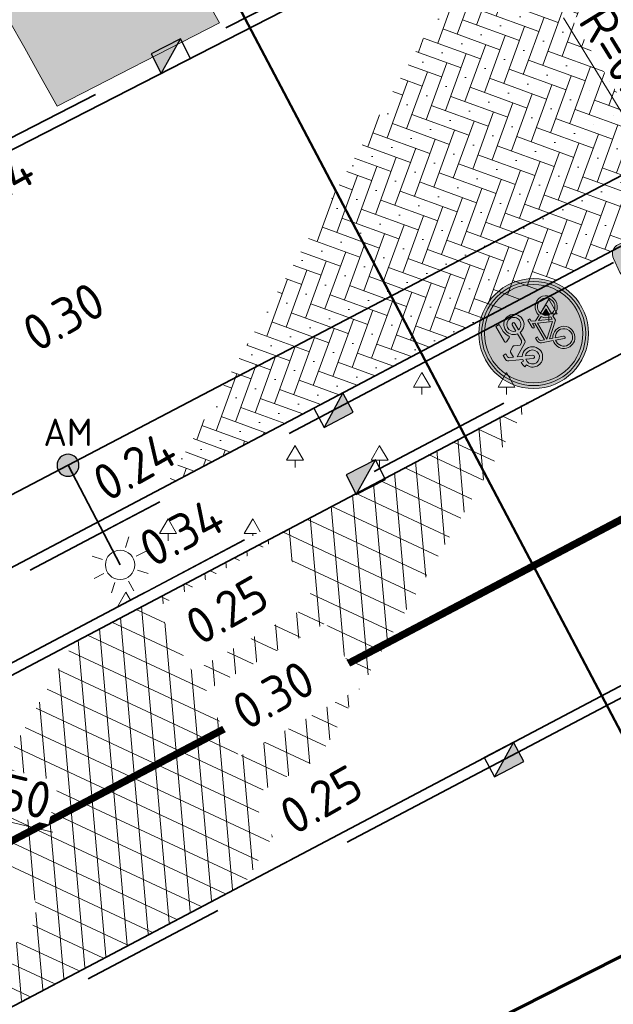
# Model space of a CAD drawing. Header units: metres. Extents: x 109063 to 109671, y 521086 to 521391.
# Tile 9 of 85: x 109162 to 109170, y 521212 to 521226. Entities that reach past the tile are written whole.
import ezdxf
from ezdxf.enums import TextEntityAlignment as Align
from ezdxf.lldxf.tags import DXFTag

# ---------------------------------------------------------------- set-up
doc = ezdxf.new("R2010")
doc.units = ezdxf.units.M
doc.header["$PDMODE"] = 2
doc.linetypes.add('VH-TROTTOIRBAND-SO', pattern=[15, 5, -2, 2, -2, 2, -2])
doc.linetypes.add('VW-30270_STREEP', pattern=[3, 0.3, -2.7])
for name, color, linetype, lineweight in [('N-WE-GR-BEPLANTING_NATUUR_BOS-A-200', 92, 'Continuous', 18), ('N-WE-GR-BOMENGRANULAAT-A-200', 192, 'Continuous', 18), ('N-WE-KG-WERKGRENS_FASE 3A-G', 10, 'XX-WERKGRENS_CIRCEL', 70), ('N-WE-KL-ET_LS_OV_LICHTMAST-S', 190, 'Continuous', 25), ('N-WE-OV-HULPSTUK_MOF-S-200', 190, 'Continuous', 25), ('N-WE-OV-KABEL_GROEP3-G', 130, 'OV-KABEL-SO', 35), ('N-WE-RI-HWA_KOLK_TROTTOIRKOLK-S-200', 150, 'Continuous', 25), ('N-WE-VH-KANTOPSLUITING_TROTTOIRBAND_130X150-G', 210, 'VH-TROTTOIRBAND-SO', 35), ('N-WE-VH-KANTVERHARDING_WEG-G', 4, 'Continuous', 35), ('N-WE-VW-MARKERING_LANGS_STREEP_30270-G', 7, 'VW-30270_STREEP', 13), ('N-WE-VW-VERKEERSTEKEN-S-200', 7, 'Continuous', 25), ('N-WE-VW-VERKEERSTEKEN_BORD_ONDERBORD-S-200', 7, 'Continuous', 25), ('X-XX-AL-M', 7, 'Continuous', 18), ('X-XX-AL-T25', 7, 'Continuous', 25), ('X-XX-AL-VERWIJZING-S', 7, 'Continuous', 25)]:
    doc.layers.add(name, color=color, linetype=linetype, lineweight=lineweight)
for name, color, linetype, lineweight, true_color in [('N-WE-OV-KABEL_AANSLUITKABEL-G', 3, 'OV-KABEL-SO', 35, 0x00ff00), ('N-WE-VH-VERHARDING_ASFALT_ROOD-A-200', 7, 'Continuous', 18, 0xa50000), ('N-WE-VH-VERHARDING_STRAATBAKSTEEN-A', 7, 'Continuous', 18, 0xa50029)]:
    doc.layers.add(name, color=color, linetype=linetype, lineweight=lineweight, true_color=true_color)
doc.layers.get('0').freeze()
doc.styles.add('NLCS-ISO', font='NLCS-ISO.ttf')
doc.styles.add('NLCS-ISO-M200-T25', font='NLCS-ISO.ttf', dxfattribs={"height": 0.5})
doc.styles.get("Standard").update_dxf_attribs({"font": 'isocpeur.ttf'})
tags = doc.linetypes.add('OV-KABEL-SO', pattern='A,4,-1,[103,NLCS.SHX,S=0.75,R=0,X=0,Y=0],-1,4,-1.5,["0V",Standard,S=1,R=0,X=0,Y=-0.5],-3', length=14.5).pattern_tags.tags
tags[18] = DXFTag(74, 10)
doc.linetypes.add('XX-WERKGRENS_CIRCEL', pattern='A,10,-2.5,[69,NLCS.SHX,S=1,R=0,X=0,Y=0],-2.5', length=15)
doc.dimstyles.new('NLCS-M200-T25-PIJL_L2_H2', dxfattribs={"dimscale": 0.2, "dimtxt": 2.5, "dimasz": 2.5, "dimexe": 2, "dimexo": 2, "dimgap": 0.7, "dimtad": 1, "dimzin": 0, "dimdsep": 46, "dimtxsty": 'NLCS-ISO-M200-T25', "dimcen": 0, "dimdle": 2, "dimclrd": 256, "dimclre": 256, "dimclrt": 256, "dimazin": 0, "dimtfac": 1, "dimtdec": 3, "dimtofl": 0, "dimtmove": 0, "dimatfit": 3, "dimfxl": 2, "dimfxlon": 1, "dimtfillclr": 256, "dimtolj": 1, "dimtzin": 0, "dimlwd": -1, "dimlwe": -1, "dimarcsym": 0})

# ---------------------------------------------------------------- blocks, each defined once
blk = doc.blocks.new('*U390')
at = {"color": 0, "linetype": 'ByBlock', "lineweight": 50}
blk.add_lwpolyline([(69.923, 0), (0, 0)], dxfattribs=at)
at = {"color": 0, "linetype": 'ByBlock', "style": 'NLCS-ISO'}
blk.add_attdef('NPROFNR', text='', height=5, dxfattribs=at).set_placement((74.923, 0), align=Align.MIDDLE_CENTER)
blk = doc.blocks.new('SRI-KOLK_TROTTOIR-SO')
blk.add_hatch(color=256).paths.add_polyline_path([(1.125, 1.5), (-1.125, 1.5), (-1.125, 0)])
blk.add_line((-1.125, 0), (1.125, 1.5))
at = {"flags": 128}
blk.add_lwpolyline([(-1.125, 0), (1.125, 0), (1.125, 1.5), (-1.125, 1.5)], close=True, dxfattribs=at)
blk = doc.blocks.new('*D252')
at = {"layer": 'Defpoints', "color": 0, "transparency": 16777216}
for p in [(109171.341, 521222.988), (109171.603, 521222.562)]:
    blk.add_point(p, dxfattribs=at)
at = {"layer": 'X-XX-AL-M', "transparency": 16777216}
blk.add_line((109169.702, 521225.654), (109171.079, 521223.414), dxfattribs=at)
blk.add_arc((109171.603, 521222.562), 0.5, 117.7841, 167.4175, dxfattribs=at)
blk.add_solid([(109171.15, 521223.457), (109171.008, 521223.37), (109171.341, 521222.988)], dxfattribs=at)
at = {"layer": 'X-XX-AL-M', "transparency": 16777216, "insert": (109170.592, 521224.951), "char_height": 0.5, "attachment_point": 5, "rotation": 301.5809, "style": 'NLCS-ISO-M200-T25', "bg_fill": 3, "box_fill_scale": 1.1, "bg_fill_color": 256, "bg_fill_true_color": 13158600, "bg_fill_transparency": 0}
blk.add_mtext('\\A1;R=0.50', dxfattribs=at)
blk = doc.blocks.new('*D264')
at = {"layer": 'Defpoints', "color": 0, "transparency": 16777216}
for p in [(109158.817, 521215.486), (109159.303, 521215.369)]:
    blk.add_point(p, dxfattribs=at)
at = {"layer": 'X-XX-AL-M', "transparency": 16777216}
blk.add_line((109162.733, 521214.545), (109159.789, 521215.252), dxfattribs=at)
blk.add_solid([(109159.808, 521215.333), (109159.77, 521215.171), (109159.303, 521215.369)], dxfattribs=at)
at = {"layer": 'X-XX-AL-M', "transparency": 16777216, "insert": (109161.789, 521215.173), "char_height": 0.5, "attachment_point": 5, "rotation": 346.4937, "style": 'NLCS-ISO-M200-T25', "bg_fill": 3, "box_fill_scale": 1.1, "bg_fill_color": 256, "bg_fill_true_color": 13158600, "bg_fill_transparency": 0}
blk.add_mtext('\\A1;R=0.50', dxfattribs=at)
blk = doc.blocks.new('SKL-ET_OV_LICHTMAST-SO')
at = {"color": 0, "linetype": 'ByBlock', "lineweight": 18}
for points in [[(-1.414, 1.414), (-0.884, 0.884)], [(0, 2), (0, 1.25)], [(0.884, 0.884), (1.414, 1.414)], [(-1.25, 0), (-2, 0)], [(2, 0), (1.25, 0)], [(-1.414, -1.414), (-0.884, -0.884)], [(0, -1.25), (0, -2)], [(0.884, -0.884), (1.414, -1.414)]]:
    blk.add_lwpolyline(points, dxfattribs=at)
blk.add_circle((0, 0), 1, dxfattribs=at)
blk = doc.blocks.new('N-SVW-VERKEERSTEKEN_BORD_ONDERBORD_OB503OB04-SO')
at = {"true_color": 0xffffff}
h = blk.add_hatch(color=7, dxfattribs=at)
h.dxf.hatch_style = 1
edge = h.paths.add_edge_path()
edge.add_line((2.75, -0.524), (2.75, 0.524))
edge.add_arc((2.024, 0.524), 0.726, 0, 90)
edge.add_line((2.024, 1.25), (-2.024, 1.25))
edge.add_arc((-2.024, 0.524), 0.726, 90, 180)
edge.add_line((-2.75, 0.524), (-2.75, -0.524))
edge.add_arc((-2.024, -0.524), 0.726, 180, 270)
edge.add_line((-2.024, -1.25), (2.024, -1.25))
edge.add_arc((2.024, -0.524), 0.726, 270, 360)
at = {"true_color": 0x191919}
h = blk.add_hatch(color=250, dxfattribs=at)
h.dxf.hatch_style = 1
h.paths.add_polyline_path([(-0.816, 0.845), (-0.759, 0.973), (-0.673, 0.973), (-0.673, 1.046), (-0.941, 1.046, 1), (-0.941, 0.973), (-0.837, 0.973), (-0.871, 0.9), (-1.475, 0.9), (-1.434, 1.011, -0.345861), (-1.376, 1.046), (-1.285, 1.046), (-1.285, 1.119), (-1.389, 1.119, 0.334348), (-1.507, 1.03), (-1.632, 0.673, 0.794265), (-1.937, 0.062, 0.4733), (-1.408, 0.165, 0.427471), (-1.564, 0.647), (-1.528, 0.754), (-1.113, 0.295), (-0.946, 0.295, 0.529348), (-0.43, 0.024, 0.476174), (-0.327, 0.554, 0.318009), (-0.72, 0.657)])
h.paths.add_polyline_path([(-1.496, 0.829), (-0.905, 0.829), (-1.103, 0.392)], flags=16)
h.paths.add_polyline_path([(-1.59, 0.577, -0.542254), (-1.539, 0.118, -0.632638), (-1.991, 0.332, -0.479903), (-1.658, 0.6), (-1.749, 0.342, 1.053204), (-1.679, 0.321)], flags=16)
h.paths.add_polyline_path([(-0.855, 0.762), (-0.785, 0.626, 0.234167), (-0.946, 0.368), (-1.035, 0.368)], flags=16)
h.paths.add_polyline_path([(-0.751, 0.558), (-0.652, 0.368), (-0.871, 0.368, -0.216058)], flags=16)
h.paths.add_polyline_path([(-0.871, 0.295), (-0.592, 0.295, 0.566151), (-0.561, 0.347), (-0.686, 0.592, -0.564261), (-0.324, 0.29, -0.396488), (-0.623, 0.057, -0.350134)], flags=16)
h = blk.add_hatch(color=250, dxfattribs=at)
h.dxf.hatch_style = 1
h.paths.add_polyline_path([(1.135, 0.658), (1.051, 0.795, 0.255306), (1.015, 0.815), (0.83, 0.815), (0.877, 0.924, -0.318303), (0.94, 0.968), (1.041, 0.968), (1.041, 1.067), (0.913, 1.067, 0.321327), (0.807, 1.005), (0.624, 0.596), (0.564, 0.606), (0.564, 0.684, 0.106802), (0.39, 0.653), (0.423, 0.58, 0.671062), (0.394, 0.003, 0.948349), (0.715, 0.559), (0.781, 0.71), (1.044, 0.28, 0.259153), (1.114, 0.241), (1.403, 0.241, 0.931549), (2.042, 0.286, 0.922827), (1.406, 0.338), (1.161, 0.338, -0.255465), (1.104, 0.369), (1.057, 0.442), (1.138, 0.617, 0.249583)])
h.paths.add_polyline_path([(0.456, 0.085, -0.929509), (0.589, 0.506), (0.492, 0.295, 1), (0.579, 0.255), (0.676, 0.465, -0.86337)], flags=16)
h.paths.add_polyline_path([(1.943, 0.297, -0.929509), (1.505, 0.241), (1.737, 0.241, 1), (1.737, 0.338), (1.505, 0.338, -0.86337)], flags=16)
h = blk.add_hatch(color=250, dxfattribs=at)
h.dxf.hatch_style = 1
h.paths.add_polyline_path([(1.701, 0.684), (1.956, 0.684), (1.956, 0.815), (1.401, 0.815, 0.572156), (1.368, 0.759), (1.432, 0.622, 0.436321), (1.482, 0.607, -0.140127)])
h = blk.add_hatch(color=250, dxfattribs=at)
h.dxf.hatch_style = 1
edge = h.paths.add_edge_path()
edge.add_arc((-0.285, -0.673), 0.0508, -55.44885, 55.3151, ccw=False)
edge.add_line((-0.257, -0.715), (-0.909, -1.165))
edge.add_arc((-0.938, -1.125), 0.0497, 163.01956, 304.61802, ccw=False)
edge.add_line((-0.985, -1.11), (-0.912, -0.798))
edge.add_line((-0.912, -0.798), (-1.831, -0.798))
edge.add_line((-1.831, -0.798), (-1.831, -0.547))
edge.add_line((-1.831, -0.547), (-0.912, -0.547))
edge.add_line((-0.912, -0.547), (-0.985, -0.234))
edge.add_arc((-0.936, -0.223), 0.0509, 59.15237, 193.20552, ccw=False)
edge.add_line((-0.909, -0.179), (-0.256, -0.631))
h = blk.add_hatch(color=250, dxfattribs=at)
h.dxf.hatch_style = 1
edge = h.paths.add_edge_path()
edge.add_arc((0.285, -0.673), 0.0508, 484.6849, 595.44885)
edge.add_line((0.257, -0.715), (0.909, -1.165))
edge.add_arc((0.938, -1.125), 0.0497, 235.38198, 376.98044)
edge.add_line((0.985, -1.11), (0.912, -0.798))
edge.add_line((0.912, -0.798), (1.831, -0.798))
edge.add_line((1.831, -0.798), (1.831, -0.547))
edge.add_line((1.831, -0.547), (0.912, -0.547))
edge.add_line((0.912, -0.547), (0.985, -0.234))
edge.add_arc((0.936, -0.223), 0.0509, 346.79448, 480.84763)
edge.add_line((0.909, -0.179), (0.256, -0.631))
at = {"color": 250, "lineweight": 0, "true_color": 0x191919}
for points in [[(2.75, -0.524), (2.75, 0.524, 0.414214), (2.024, 1.25), (-2.024, 1.25, 0.414214), (-2.75, 0.524), (-2.75, -0.524, 0.414214), (-2.024, -1.25), (2.024, -1.25, 0.414214)], [(-0.816, 0.845), (-0.759, 0.973), (-0.673, 0.973), (-0.673, 1.046), (-0.941, 1.046, 1), (-0.941, 0.973), (-0.837, 0.973), (-0.871, 0.9), (-1.475, 0.9), (-1.434, 1.011, -0.345861), (-1.376, 1.046), (-1.285, 1.046), (-1.285, 1.119), (-1.389, 1.119, 0.334348), (-1.507, 1.03), (-1.632, 0.673, 0.794265), (-1.937, 0.062, 0.4733), (-1.408, 0.165, 0.427471), (-1.564, 0.647), (-1.528, 0.754), (-1.113, 0.295), (-0.946, 0.295, 0.529348), (-0.43, 0.024, 0.476174), (-0.327, 0.554, 0.318009), (-0.72, 0.657)], [(-0.855, 0.762), (-1.035, 0.368), (-0.946, 0.368, -0.234167), (-0.785, 0.626)], [(1.406, 0.338, -0.922827), (2.042, 0.286, -0.931549), (1.403, 0.241), (1.114, 0.241, -0.259153), (1.044, 0.28), (0.781, 0.71), (0.715, 0.559, -0.948349), (0.394, 0.003, -0.671062), (0.423, 0.58), (0.39, 0.653, -0.106802), (0.564, 0.684), (0.564, 0.606), (0.624, 0.596), (0.807, 1.005, -0.321327), (0.913, 1.067), (1.041, 1.067), (1.041, 0.968), (0.94, 0.968, 0.318303), (0.877, 0.924), (0.83, 0.815), (1.015, 0.815, -0.265598), (1.052, 0.794), (1.135, 0.658, -0.249583), (1.138, 0.617), (1.057, 0.442), (1.104, 0.369, 0.255465), (1.161, 0.338)], [(1.956, 0.815), (1.401, 0.815, 0.526528), (1.366, 0.764), (1.432, 0.622, 0.485649), (1.487, 0.61, -0.136609), (1.701, 0.684), (1.956, 0.684)], [(-1.59, 0.577, -0.542254), (-1.539, 0.118, -0.632638), (-1.991, 0.332, -0.479903), (-1.658, 0.6), (-1.749, 0.342, 1.053204), (-1.679, 0.321)], [(-0.686, 0.592, -0.564261), (-0.324, 0.29, -0.396488), (-0.623, 0.057, -0.350134), (-0.871, 0.295), (-0.592, 0.295, 0.566151), (-0.561, 0.347)], [(-0.652, 0.368), (-0.751, 0.558, 0.216058), (-0.871, 0.368)], [(0.676, 0.465, -0.86337), (0.456, 0.085, -0.929509), (0.589, 0.506), (0.492, 0.295, 1), (0.579, 0.255)], [(1.505, 0.338, -0.86337), (1.943, 0.297, -0.929509), (1.505, 0.241), (1.737, 0.241, 1), (1.737, 0.338)], [(-1.831, -0.547), (-0.912, -0.547), (-0.985, -0.234, -0.662219), (-0.909, -0.179), (-0.256, -0.631, -0.524067), (-0.256, -0.715), (-0.909, -1.165, -0.710653), (-0.985, -1.11), (-0.912, -0.798), (-1.831, -0.798)], [(1.831, -0.547), (0.912, -0.547), (0.985, -0.234, 0.662219), (0.909, -0.179), (0.256, -0.631, 0.524067), (0.256, -0.715), (0.909, -1.165, 0.710653), (0.985, -1.11), (0.912, -0.798), (1.831, -0.798)]]:
    blk.add_lwpolyline(points, format="xyb", close=True, dxfattribs=at)
blk.add_lwpolyline([(-0.905, 0.829), (-1.496, 0.829), (-1.103, 0.392)], close=True, dxfattribs=at)
blk = doc.blocks.new('N-SVW-VERKEERSTEKEN_BORD_G12A-SO')
at = {"true_color": 0x007dc8}
h = blk.add_hatch(color=152, dxfattribs=at)
h.dxf.hatch_style = 1
h.paths.add_polyline_path([(3.357, 1.155), (3.546, 1.22, 0.577878), (-2.833, 2.457), (-2.682, 2.326, -0.577878)])
at = {"true_color": 0xffffff}
h = blk.add_hatch(color=7, dxfattribs=at)
h.dxf.hatch_style = 1
h.paths.add_polyline_path([(-2.682, 2.326), (-2.531, 2.195, -0.577878), (3.168, 1.09), (3.357, 1.155, 0.577878)])
at = {"true_color": 0x007dc8}
h = blk.add_hatch(color=152, dxfattribs=at)
h.dxf.hatch_style = 1
h.paths.add_polyline_path([(-3.35, 0, 1), (3.35, 0, 1)])
h.paths.add_polyline_path([(-0.055, 1.663), (-0.237, 1.959, 0.255306), (-0.314, 2.001), (-0.713, 2.001), (-0.612, 2.237, -0.318303), (-0.477, 2.333), (-0.257, 2.333), (-0.257, 2.547), (-0.533, 2.547, 0.321327), (-0.764, 2.412), (-1.158, 1.528), (-1.287, 1.551), (-1.287, 1.719, 0.106802), (-1.664, 1.652), (-1.591, 1.494, 0.671062), (-1.655, 0.249, 0.948349), (-0.961, 1.449), (-0.82, 1.776), (-0.252, 0.848, 0.261076), (-0.1, 0.763), (0.525, 0.763, 0.931549), (1.903, 0.859, 0.922827), (0.53, 0.971), (0.001, 0.971, -0.255202), (-0.122, 1.039), (-0.224, 1.196), (-0.05, 1.573, 0.251346)], flags=16)
h.paths.add_polyline_path([(-1.234, 1.334), (-1.444, 0.879, 1), (-1.255, 0.792), (-1.045, 1.247, -0.86337), (-1.52, 0.425, -0.929509)], flags=0)
h.paths.add_polyline_path([(0.519, 2.001), (1.718, 2.001), (1.718, 1.719), (1.166, 1.719, 0.136609), (0.705, 1.559, -0.485649), (0.587, 1.584), (0.443, 1.89, -0.526528)], flags=16)
h.paths.add_polyline_path([(-0.556, 0.042), (-0.331, 0.043), (-0.331, -0.115), (-0.528, -0.115, 0.345861), (-0.651, -0.19), (-0.741, -0.43), (0.564, -0.43), (0.637, -0.273), (0.412, -0.273, -1), (0.412, -0.115), (0.992, -0.115), (0.992, -0.273), (0.806, -0.273), (0.682, -0.548), (0.89, -0.953, -0.318009), (1.737, -1.177, -0.476174), (1.515, -2.321, -0.529348), (0.401, -1.736), (0.041, -1.736), (-0.854, -0.745), (-0.933, -0.976, -0.427471), (-0.595, -2.017, -0.4733), (-1.739, -2.24, -0.794265), (-1.079, -0.92), (-0.809, -0.149, -0.334348)], flags=16)
h.paths.add_polyline_path([(1.689, 0.883, -0.929509), (0.744, 0.763), (1.245, 0.763, 1), (1.245, 0.971), (0.744, 0.971, -0.86337)], flags=0)
h.paths.add_polyline_path([(-0.786, -0.582), (0.491, -0.582), (0.063, -1.527)], flags=0)
h.paths.add_polyline_path([(-1.135, -1.077), (-1.332, -1.634, 1.053204), (-1.18, -1.679), (-0.989, -1.128, -0.542254), (-0.88, -2.118, -0.632638), (-1.856, -1.657, -0.479903)], flags=0)
h.paths.add_polyline_path([(0.598, -0.728), (0.75, -1.021, 0.234167), (0.401, -1.578), (0.21, -1.578)], flags=0)
h.paths.add_polyline_path([(0.823, -1.167), (1.037, -1.578), (0.564, -1.578, -0.216058)], flags=0)
h.paths.add_polyline_path([(0.964, -1.094, -0.564261), (1.744, -1.748, -0.396488), (1.099, -2.251, -0.350134), (0.564, -1.736), (1.166, -1.736, 0.566151), (1.234, -1.623)], flags=0)
h = blk.add_hatch(color=152, dxfattribs=at)
h.dxf.hatch_style = 1
h.paths.add_polyline_path([(-2.682, 2.326), (-2.833, 2.457, 0.180494), (-3.75, 0, 0.414214), (0, -3.75), (0, -3.55, -0.414214), (-3.55, 0, -0.180494)])
at = {"true_color": 0xffffff}
h = blk.add_hatch(color=7, dxfattribs=at)
h.dxf.hatch_style = 1
h.paths.add_polyline_path([(-3.35, 0, -0.180494), (-2.531, 2.195), (-2.682, 2.326, 0.180494), (-3.55, 0, 0.414214), (0, -3.55), (0, -3.35, -0.414214)])
h = blk.add_hatch(color=7, dxfattribs=at)
h.dxf.hatch_style = 1
h.paths.add_polyline_path([(-0.055, 1.663), (-0.237, 1.959, 0.255306), (-0.314, 2.001), (-0.713, 2.001), (-0.612, 2.237, -0.318303), (-0.477, 2.333), (-0.257, 2.333), (-0.257, 2.547), (-0.533, 2.547, 0.321327), (-0.764, 2.412), (-1.158, 1.528), (-1.287, 1.551), (-1.287, 1.719, 0.106802), (-1.664, 1.652), (-1.591, 1.494, 0.671062), (-1.655, 0.249, 0.948349), (-0.961, 1.449), (-0.82, 1.776), (-0.252, 0.847, 0.259153), (-0.1, 0.763), (0.525, 0.763, 0.931549), (1.903, 0.859, 0.922827), (0.53, 0.971), (0.001, 0.971, -0.255465), (-0.122, 1.039), (-0.224, 1.196), (-0.049, 1.573, 0.249583)])
h.paths.add_polyline_path([(-1.52, 0.425, -0.929509), (-1.234, 1.334), (-1.444, 0.879, 1), (-1.255, 0.792), (-1.045, 1.247, -0.86337)], flags=16)
h.paths.add_polyline_path([(1.689, 0.883, -0.929509), (0.744, 0.763), (1.245, 0.763, 1), (1.245, 0.971), (0.744, 0.971, -0.86337)], flags=16)
at = {"true_color": 0x007dc8}
h = blk.add_hatch(color=152, dxfattribs=at)
h.dxf.hatch_style = 1
h.paths.add_polyline_path([(-1.045, 1.247), (-1.255, 0.792, -1), (-1.444, 0.879), (-1.234, 1.334, 0.929509), (-1.52, 0.425, 0.86337)])
at = {"true_color": 0xffffff}
h = blk.add_hatch(color=7, dxfattribs=at)
h.dxf.hatch_style = 1
h.paths.add_polyline_path([(1.166, 1.719), (1.718, 1.719), (1.718, 2.001), (0.519, 2.001, 0.572156), (0.448, 1.88), (0.587, 1.584, 0.436321), (0.695, 1.552, -0.140127)])
at = {"true_color": 0x007dc8}
h = blk.add_hatch(color=152, dxfattribs=at)
h.dxf.hatch_style = 1
h.paths.add_polyline_path([(3.75, 0, 0.083022), (3.546, 1.22), (3.357, 1.155, -0.083022), (3.55, 0, -0.414214), (0, -3.55), (0, -3.75, 0.414214)])
at = {"true_color": 0xffffff}
h = blk.add_hatch(color=7, dxfattribs=at)
h.dxf.hatch_style = 1
h.paths.add_polyline_path([(3.357, 1.155), (3.168, 1.09, -0.083022), (3.35, 0, -0.414214), (0, -3.35), (0, -3.55, 0.414214), (3.55, 0, 0.083022)])
at = {"true_color": 0x007dc8}
h = blk.add_hatch(color=152, dxfattribs=at)
h.dxf.hatch_style = 1
h.paths.add_polyline_path([(0.744, 0.971), (1.245, 0.971, -1), (1.245, 0.763), (0.744, 0.763, 0.929509), (1.689, 0.883, 0.86337)])
at = {"true_color": 0xffffff}
h = blk.add_hatch(color=7, dxfattribs=at)
h.dxf.hatch_style = 1
h.paths.add_polyline_path([(0.682, -0.548), (0.806, -0.273), (0.992, -0.273), (0.992, -0.115), (0.412, -0.115, 1), (0.412, -0.273), (0.637, -0.273), (0.564, -0.43), (-0.741, -0.43), (-0.651, -0.19, -0.345861), (-0.528, -0.115), (-0.331, -0.115), (-0.331, 0.043), (-0.556, 0.042, 0.334348), (-0.809, -0.149), (-1.079, -0.92, 0.794265), (-1.739, -2.24, 0.4733), (-0.595, -2.017, 0.427471), (-0.933, -0.976), (-0.854, -0.745), (0.041, -1.736), (0.401, -1.736, 0.529348), (1.515, -2.321, 0.476174), (1.737, -1.177, 0.318009), (0.89, -0.953)])
h.paths.add_polyline_path([(-0.786, -0.582), (0.491, -0.582), (0.063, -1.527)], flags=16)
h.paths.add_polyline_path([(-0.989, -1.128, -0.542254), (-0.88, -2.118, -0.632638), (-1.856, -1.657, -0.479903), (-1.135, -1.077), (-1.332, -1.634, 1.053204), (-1.18, -1.679)], flags=16)
h.paths.add_polyline_path([(0.598, -0.728), (0.75, -1.021, 0.234167), (0.401, -1.578), (0.21, -1.578)], flags=16)
h.paths.add_polyline_path([(0.823, -1.167), (1.037, -1.578), (0.564, -1.578, -0.216058)], flags=16)
h.paths.add_polyline_path([(0.564, -1.736), (1.166, -1.736, 0.566151), (1.234, -1.623), (0.964, -1.094, -0.564261), (1.744, -1.748, -0.396488), (1.099, -2.251, -0.350134)], flags=16)
at = {"true_color": 0x007dc8}
h = blk.add_hatch(color=152, dxfattribs=at)
h.dxf.hatch_style = 1
h.paths.add_polyline_path([(-0.786, -0.582), (0.063, -1.527), (0.491, -0.582)])
h = blk.add_hatch(color=152, dxfattribs=at)
h.dxf.hatch_style = 1
h.paths.add_polyline_path([(-1.332, -1.634), (-1.135, -1.077, 0.479903), (-1.856, -1.657, 0.632638), (-0.88, -2.118, 0.542254), (-0.989, -1.128), (-1.18, -1.679, -1.053204)])
h = blk.add_hatch(color=152, dxfattribs=at)
h.dxf.hatch_style = 1
h.paths.add_polyline_path([(0.21, -1.578), (0.401, -1.578, -0.234167), (0.75, -1.021), (0.598, -0.728)])
h = blk.add_hatch(color=152, dxfattribs=at)
h.dxf.hatch_style = 1
h.paths.add_polyline_path([(1.744, -1.748, 0.564261), (0.964, -1.094), (1.234, -1.623, -0.566151), (1.166, -1.736), (0.564, -1.736, 0.350134), (1.099, -2.251, 0.396488)])
h = blk.add_hatch(color=152, dxfattribs=at)
h.dxf.hatch_style = 1
h.paths.add_polyline_path([(1.037, -1.578), (0.823, -1.167, 0.216058), (0.564, -1.578)])
at = {"color": 7, "lineweight": 0, "true_color": 0xffffff}
for points in [[(0.53, 0.971, -0.922827), (1.903, 0.859, -0.931549), (0.525, 0.763), (-0.1, 0.763, -0.259153), (-0.252, 0.847), (-0.82, 1.776), (-0.961, 1.449, -0.948349), (-1.655, 0.249, -0.671062), (-1.591, 1.494), (-1.664, 1.652, -0.106802), (-1.287, 1.719), (-1.287, 1.551), (-1.158, 1.528), (-0.764, 2.412, -0.321327), (-0.533, 2.547), (-0.257, 2.547), (-0.257, 2.333), (-0.477, 2.333, 0.318303), (-0.612, 2.237), (-0.713, 2.001), (-0.314, 2.001, -0.265598), (-0.235, 1.956), (-0.055, 1.663, -0.249583), (-0.049, 1.573), (-0.224, 1.196), (-0.122, 1.039, 0.255465), (0.001, 0.971)], [(-1.045, 1.247, -0.86337), (-1.52, 0.425, -0.929509), (-1.234, 1.334), (-1.444, 0.879, 1), (-1.255, 0.792)], [(1.718, 2.001), (0.519, 2.001, 0.526528), (0.443, 1.89), (0.587, 1.584, 0.485649), (0.705, 1.559, -0.136609), (1.166, 1.719), (1.718, 1.719)], [(0.744, 0.971, -0.86337), (1.689, 0.883, -0.929509), (0.744, 0.763), (1.245, 0.763, 1), (1.245, 0.971)], [(0.682, -0.548), (0.806, -0.273), (0.992, -0.273), (0.992, -0.115), (0.412, -0.115, 1), (0.412, -0.273), (0.637, -0.273), (0.564, -0.43), (-0.741, -0.43), (-0.651, -0.19, -0.345861), (-0.528, -0.115), (-0.331, -0.115), (-0.331, 0.043), (-0.556, 0.042, 0.334348), (-0.809, -0.149), (-1.079, -0.92, 0.794265), (-1.739, -2.24, 0.4733), (-0.595, -2.017, 0.427471), (-0.933, -0.976), (-0.854, -0.745), (0.041, -1.736), (0.401, -1.736, 0.529348), (1.515, -2.321, 0.476174), (1.737, -1.177, 0.318009), (0.89, -0.953)], [(-0.989, -1.128, -0.542254), (-0.88, -2.118, -0.632638), (-1.856, -1.657, -0.479903), (-1.135, -1.077), (-1.332, -1.634, 1.053204), (-1.18, -1.679)], [(0.598, -0.728), (0.21, -1.578), (0.401, -1.578, -0.234167), (0.75, -1.021)], [(0.964, -1.094, -0.564261), (1.744, -1.748, -0.396488), (1.099, -2.251, -0.350134), (0.564, -1.736), (1.166, -1.736, 0.566151), (1.234, -1.623)], [(1.037, -1.578), (0.823, -1.167, 0.216058), (0.564, -1.578)]]:
    blk.add_lwpolyline(points, format="xyb", close=True, dxfattribs=at)
blk.add_lwpolyline([(0.491, -0.582), (-0.786, -0.582), (0.063, -1.527)], close=True, dxfattribs=at)
at = {"color": 152, "lineweight": 0, "true_color": 0x007dc8}
blk.add_circle((0, 0), 3.75, dxfattribs=at)
at = {"color": 7, "lineweight": 0, "true_color": 0xffffff}
for radius in [3.55, 3.35]:
    blk.add_circle((0, 0), radius, dxfattribs=at)
blk = doc.blocks.new('SOV-HULP_MOF_AFTAKMOF-SO')
h = blk.add_hatch(color=256)
h.dxf.hatch_style = 1
edge = h.paths.add_edge_path()
edge.add_arc((0, 0), 1, 180, 360)
edge.add_arc((0, 0), 1, 0, 180)
at = {"flags": 128}
blk.add_lwpolyline([(-1, 0, 1), (1, 0, 1)], format="xyb", close=True, dxfattribs=at)
at = {"style": 'NLCS-ISO'}
blk.add_attdef('AM', text='', height=2.5, dxfattribs=at).set_placement((0, 3), align=Align.MIDDLE)
at = {"style": 'NLCS-ISO', "flags": 1}
for tag, p in [('OMSCHRIJVING_LEGENDA', (0, -8.431)), ('LOCATIE', (0, -12.215)), ('MASTNUMMER', (0, -16)), ('VAN', (0, -19.784)), ('NAAR', (0, -23.569)), ('AFTAKKING', (0, -27.353)), ('VOEDINGSPUNT', (0, -31.138)), ('GROEPSNUMMER', (0, -34.922)), ('POSITIE_X', (0, -38.707)), ('POSITIE_Y', (0, -42.491)), ('OVERIGE_OPMERKING(EN)_2', (0, -50.06))]:
    blk.add_attdef(tag, p, '', height=1.8, dxfattribs=at)
at = {"style": 'NLCS-ISO'}
blk.add_attdef('OVERIGE_OPMERKING(EN)_1', (0, -46.276), '', height=1.8, dxfattribs=at)

msp = doc.modelspace()

# ---------------------------------------------------------------- hatches: boundary and pattern name
at = {"layer": 'N-WE-GR-BOMENGRANULAAT-A-200'}
h = msp.add_hatch(dxfattribs=at)
h.set_pattern_fill('AGR-BOMENGRANULAAT-SO', color=256, scale=0.2, pattern_type=2)
h.set_pattern_definition([(45, (0, 0), (-0.17960512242, 0.17960512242), [0, -0.254]), (0, (0.8, 0.2), (2, 2), [0.1, -0.6, 0.1, -1.2]), (0, (1.8, 0.3), (2, 2), [0.1, -1.9]), (0, (0.7, 0.5), (2, 2), [0.2, -1.8]), (0, (1.3, 0.6), (2, 2), [0.1, -1.9]), (0, (0.4, 0.7), (2, 2), [0.1, -1.9]), (0, (1.2, 0.9), (2, 2), [0.2, -1.8]), (0, (0.5, 1), (2, 2), [0.2, -0.7, 0.1, -1]), (0, (0.5, 1.2), (2, 2), [0.2, -1.1, 0.2, -0.5]), (0, (1.1, 1.3), (2, 2), [0.1, -1.9]), (0, (1.1, 1.6), (2, 2), [0.1, -1.9]), (0, (0, 1.7), (2, 2), [0.1, -1.9]), (0, (0.5, 1.8), (2, 2), [0.1, -0.7, 0.2, -1]), (90, (0.2, 0.5), (-2, 2), [0.1, -0.9, 0.1, -0.9]), (90, (0.3, 0.8), (-2, 2), [0.1, -1.9]), (90, (0.4, 1.9), (-2, 2), [0.1, -1.9]), (90, (0.5, 1.2), (-2, 2), [0.2, -1.8]), (90, (0.6, 0.3), (-2, 2), [0.1, -1.9]), (90, (0.7, 1.9), (-2, 2), [0.1, -1.9]), (90, (0.8, 1.3), (-2, 2), [0.1, -1.9]), (90, (1.1, 0.7), (-2, 2), [0.1, -1.9]), (90, (1.2, 1.9), (-2, 2), [0.1, -1.9]), (90, (1.3, 1.4), (-2, 2), [0.1, -1.9]), (90, (1.4, 1), (-2, 2), [0.2, -1.8]), (90, (1.5, 0.7), (-2, 2), [0.1, -1.9]), (90, (1.6, 1.1), (-2, 2), [0.1, -1.9]), (90, (1.7, 0), (-2, 2), [0.1, -1.2, 0.2, -0.5]), (45, (0, 1.2), (0, 1.9999999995), [0.1414, -0.7071, 0.1414, -0.98994, 0.1414, -0.7071871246]), (45, (0.6, 0.4), (0, 1.9999999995), [0.1414, -0.98994, 0.1414, -0.2828, 0.1414, -1.1314871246]), (45, (0.1, 0.4), (0, 2), [0.141421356, -1.838478, 0.282842, -0.565685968]), (45, (0.7, 0.8), (0, 2), [0.14142134, -0.5656854, 0.14142134, -1.9798990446]), (45, (0.7, 1.2), (0, 2), [0.14142134, -2.6870057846]), (45, (1.1, 0.8), (0, 2), [0.14142134, -2.6870057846]), (45, (1.5, 1), (0, 2), [0.14142134, -2.6870057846]), (45, (1.2, 0), (0, 2), [0.14142134, -2.6870057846]), (135, (0.7, 0), (-2, 0), [0.14142134, -2.6870057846]), (135, (1.7, 0.1), (-2, 0), [0.1414212, -1.979899, 0.1414212, -0.5656857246]), (135, (1.1, 1.3), (-2, 0), [0.14142134, -2.6870057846]), (135, (0.5, 1.8), (-2, 0), [0.14142134, -2.6870057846]), (135, (1.8, 0.3), (-2, 0), [0.14142134, -2.6870057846]), (135, (1, 0.4), (-2, 0), [0.14142134, -2.6870057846]), (135, (0.8, 1.4), (-2, 0), [0.14142134, -2.6870057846]), (135, (1.8, 1.2), (-2, 0), [0.14142134, -2.6870057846]), (135, (1.5, 0.8), (-2, 0), [0.14142134, -2.6870057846]), (135, (0.8, 0.9), (-2, 0), [0.14142134, -2.6870057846]), (135, (0.4, 0.7), (-2, 0), [0.14142, -1.41421356, 0.14142, -1.1313735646]), (135, (1.6, 1.2), (-2, 0), [0.1414212, -0.282842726, 0.1414212, -2.262742]), (26.5650512, (1.3, 0.1), (2, 8e-10), [0.2236, -1.118, 0.2236, -2.906935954]), (26.5650512, (1.8, 0.6), (2, 8e-10), [0.2236, -2.0124, 0.2236, -2.012535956]), (26.5650512, (1.9, 0.3), (2, 8e-10), [0.22360678, -4.24852916]), (26.5650512, (0.3, 0.9), (2, 8e-10), [0.22360678, -4.24852916]), (26.5650512, (0.5, 1.4), (2, 8e-10), [0.22360678, -4.24852916]), (26.5650512, (0.4, 0), (2, 8e-10), [0.22360678, -4.24852916]), (63.43494882, (1, 1.4), (1e-10, 2), [0.22360678, -4.24852916]), (63.43494882, (0.9, 0.2), (1e-10, 2), [0.22360678, -4.24852916]), (63.43494882, (1.7, 0.4), (1e-10, 2), [0.22360678, -4.24852916]), (63.43494882, (0.1, 1.3), (1e-10, 2), [0.22360678, -4.24852916]), (153.43494882, (1.3, 0.6), (-2, 1e-10), [0.22360678, -4.24852916]), (153.43494882, (0.8, 0.2), (-2, 1e-10), [0.22360678, -4.24852916]), (153.43494882, (0.2, 0.6), (-2, 1e-10), [0.22360678, -4.24852916])])
edge = h.paths.add_edge_path()
edge.add_line((109143.868, 521250.019), (109145.94, 521247.778))
edge.add_arc((109058.122, 521166.596), 119.593, 28.93171, 42.75129, ccw=False)
edge.add_line((109162.789, 521224.451), (109165.009, 521225.585))
edge.add_line((109165.009, 521225.585), (109163.602, 521228.086))
edge.add_arc((109069.828, 521175.304), 107.608, 29.3738, 45.21141)
edge.add_line((109145.637, 521251.675), (109143.868, 521250.019))
edge = h.paths.add_edge_path(flags=16)
edge.add_arc((109147.765, 521247.638), 0.561, 0, 360)
edge = h.paths.add_edge_path(flags=16)
edge.add_arc((109157.948, 521234.948), 0.555, 0, 360)

# ---------------------------------------------------------------- linework, layer by layer
msp.add_lwpolyline([(109143.868, 521250.019), (109145.94, 521247.778, -0.060372), (109162.789, 521224.451), (109165.009, 521225.585), (109163.602, 521228.086, 0.069215), (109145.637, 521251.675)], format="xyb", close=True, dxfattribs=at)
at = {"layer": 'N-WE-VH-KANTOPSLUITING_TROTTOIRBAND_130X150-G', "flags": 128}
msp.add_lwpolyline([(109167.904, 521229.28, -0.279863), (109165.805, 521225.879), (109161.791, 521223.83, -0.298082), (109157.599, 521224.281)], format="xyb", dxfattribs=at)
at = {"layer": 'N-WE-VH-KANTVERHARDING_WEG-G', "flags": 128}
msp.add_lwpolyline([(109165.873, 521225.745), (109161.859, 521223.696, -0.398273), (109156.583, 521225.247, 0.055624), (109142.832, 521243.793, -0.411506), (109143.011, 521249.421), (109146.278, 521252.516, -0.416818), (109151.957, 521252.337, -0.056266), (109167.516, 521231.312, -0.429687), (109165.873, 521225.745)], format="xyb", dxfattribs=at)

# ---------------------------------------------------------------- block references
at = {"layer": 'N-WE-OV-HULPSTUK_MOF-S-200', "xscale": 0.15, "yscale": 0.15, "zscale": 0.2}
msp.add_blockref('SOV-HULP_MOF_AFTAKMOF-SO', (109162.939, 521219.551), dxfattribs=at).add_auto_attribs({'AM': 'AM'})
at = {"layer": 'N-WE-RI-HWA_KOLK_TROTTOIRKOLK-S-200', "xscale": 0.2, "yscale": 0.2, "zscale": 0.2}
for p, rotation in [((109164.411, 521224.999), 27.05057940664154), ((109166.493, 521220.435), 207.7840780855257), ((109167.073, 521219.256), 27.05057940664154), ((109168.82, 521215.67), 207.99526591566)]:
    msp.add_blockref('SRI-KOLK_TROTTOIR-SO', p, dxfattribs=dict(at, rotation=rotation))
at = {"layer": 'N-WE-VW-VERKEERSTEKEN-S-200', "xscale": 0.2, "yscale": 0.2, "zscale": 0.2, "rotation": 120.0090397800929}
msp.add_blockref('N-SVW-VERKEERSTEKEN_BORD_G12A-SO', (109169.296, 521221.348), dxfattribs=at)

# ---------------------------------------------------------------- texts
at = {"layer": 'X-XX-AL-T25', "char_height": 0.5, "attachment_point": 1, "style": 'NLCS-ISO-M200-T25'}
for s, insert, rotation in [('0.24', (109161.283, 521223.303), 29.5148), ('0.30', (109162.264, 521221.514), 29.7977)]:
    msp.add_mtext_dynamic_manual_height_columns(s, width=1.41981, gutter_width=2.5, heights=[0], dxfattribs=dict(at, insert=insert, rotation=rotation))
at = {"layer": 'X-XX-AL-T25', "insert": (109163.857, 521218.588), "char_height": 0.5, "attachment_point": 1, "rotation": 27.7795, "style": 'NLCS-ISO-M200-T25', "bg_fill": 3, "box_fill_scale": 1.5, "bg_fill_color": 256, "bg_fill_transparency": 0}
msp.add_mtext_dynamic_manual_height_columns('0.34', width=1.22841, gutter_width=2.5, heights=[0.146], dxfattribs=at)

# ---------------------------------------------------------------- next in the draw order: hatches: boundary and pattern name
at = {"layer": 'N-WE-GR-BEPLANTING_NATUUR_BOS-A-200'}
h = msp.add_hatch(dxfattribs=at)
h.set_pattern_fill('AGR-BOS-SO', color=256, scale=0.2, pattern_type=2)
h.set_pattern_definition([(0, (109286.0104, 521173.618), (0.57735, 1), [0.23094, -0.92376]), (240, (109286.1259, 521173.818), (0.5773504, -1), [0.23094, -0.92376]), (300, (109286.1259, 521173.818), (1.1547004, 2e-07), [0.23094, -0.92376]), (270, (109286.1259, 521173.61804), (0.57735, -1), [0.1, -1.9])])
h.paths.add_polyline_path([(109169.379, 521220.655), (109170.35, 521222.297), (109164.133, 521219.022), (109163.198, 521217.399)])
at = {"layer": 'N-WE-VH-VERHARDING_ASFALT_ROOD-A-200'}
h = msp.add_hatch(dxfattribs=at)
h.set_pattern_fill('AVH-ASFALT-SO', color=256, scale=0.3, angle=35, pattern_type=2)
h.set_pattern_definition([(95, (109286.1259, 521173.81804), (-0.2988584, -0.0261467), []), (155, (109286.1259, 521173.81804), (-0.1267855, -0.27189234), [])])
h.paths.add_polyline_path([(109159.328, 521210.68), (109163.016, 521217.134), (109169.245, 521220.429), (109168.306, 521218.842), (109167.769, 521217.934), (109167.081, 521216.771), (109166.523, 521215.828), (109165.358, 521213.858)])
edge = h.paths.add_edge_path(flags=16)
edge.add_arc((109161.992, 521213.492), 0.511, 0, 360)
at = {"layer": 'N-WE-VH-VERHARDING_STRAATBAKSTEEN-A'}
h = msp.add_hatch(dxfattribs=at)
h.set_pattern_fill('AVH-SBS_DIKFORMAAT_KEPER', color=256, scale=3, angle=340, pattern_type=2)
h.set_pattern_definition([(340, (0, 0), (0.26531454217, 0.123718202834), [0.828, -0.414]), (250, (0.2124, 0.58355), (0.26531454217, 0.123718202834), [0.828, -0.414]), (340, (0.5217, -0.07974), (0.26531454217, 0.123718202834), [0, -1.242]), (340, (0.20346, 0.25638), (0.26531454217, 0.123718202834), [0, -1.242])])
h.paths.add_polyline_path([(109174.406, 521229.155, 0.009268), (109172.248, 521233.112), (109164.273, 521219.265), (109170.496, 521222.544)])

# ---------------------------------------------------------------- next in the draw order: linework, layer by layer
at = {"layer": 'N-WE-OV-KABEL_AANSLUITKABEL-G', "flags": 128}
msp.add_lwpolyline([(109163.65, 521218.193), (109162.939, 521219.551)], dxfattribs=at)
at = {"layer": 'N-WE-VH-KANTOPSLUITING_TROTTOIRBAND_130X150-G', "flags": 128}
msp.add_lwpolyline([(109160.926, 521216.202), (109171.902, 521221.985, 0.410469), (109172.051, 521222.454), (109171.915, 521222.721, 0.417968), (109171.44, 521222.872), (109160.46, 521217.087, 0.414214), (109160.314, 521216.614), (109160.453, 521216.348, 0.414214)], format="xyb", close=True, dxfattribs=at)
msp.add_lwpolyline([(109116.865, 521184.545), (109116.711, 521184.841, -0.412698), (109117.911, 521188.678), (109174.807, 521218.655)], format="xyb", dxfattribs=at)
at = {"layer": 'N-WE-VH-KANTVERHARDING_WEG-G', "flags": 128}
msp.add_lwpolyline([(109117.189, 521183.598), (109116.578, 521184.771, -0.412698), (109117.841, 521188.81), (109209.085, 521236.885), (109217.931, 521241.546), (109218.873, 521242.043, -0.403511), (109222.873, 521240.883), (109223.552, 521239.702), (109226.817, 521241.578)], format="xyb", dxfattribs=at)
at = {"layer": 'N-WE-VH-KANTVERHARDING_WEG-G'}
msp.add_lwpolyline([(109160.996, 521216.069), (109171.972, 521221.852, 0.410469), (109172.185, 521222.522), (109172.048, 521222.789, 0.417968), (109171.37, 521223.004), (109160.39, 521217.219), (109160.39, 521217.219, 0.414214), (109160.181, 521216.544), (109160.321, 521216.278, 0.414214), (109160.996, 521216.069), (109160.996, 521216.069)], format="xyb", dxfattribs=at)
at = {"layer": 'N-WE-VW-MARKERING_LANGS_STREEP_30270-G', "ltscale": 5, "const_width": 0.1}
msp.add_lwpolyline([(109115.984, 521190.092), (109171.774, 521219.487)], dxfattribs=at)

# ---------------------------------------------------------------- next in the draw order: block references
at = {"layer": 'N-WE-KL-ET_LS_OV_LICHTMAST-S', "xscale": 0.2, "yscale": 0.2, "zscale": 0.2, "rotation": 27.7805159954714}
msp.add_blockref('SKL-ET_OV_LICHTMAST-SO', (109163.65, 521218.193), dxfattribs=at)
at = {"layer": 'X-XX-AL-VERWIJZING-S', "xscale": 0.2, "yscale": 0.2, "zscale": 0.2, "rotation": 117.7840780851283}
msp.add_blockref('*U390', (109171.74, 521213.534), dxfattribs=at)

# ---------------------------------------------------------------- next in the draw order: texts
at = {"layer": 'X-XX-AL-T25', "insert": (109163.223, 521219.473), "char_height": 0.5, "attachment_point": 1, "rotation": 29.5148, "style": 'NLCS-ISO-M200-T25'}
msp.add_mtext_dynamic_manual_height_columns('0.24', width=1.41981, gutter_width=2.5, heights=[0], dxfattribs=at)

# ---------------------------------------------------------------- next in the draw order: texts
at = {"layer": 'X-XX-AL-T25', "char_height": 0.5, "attachment_point": 1, "rotation": 29.5148, "style": 'NLCS-ISO-M200-T25', "bg_fill": 3, "box_fill_scale": 1.5, "bg_fill_color": 256, "bg_fill_transparency": 0}
for insert in [(109164.488, 521217.514, -0.184), (109165.774, 521214.927)]:
    msp.add_mtext_dynamic_manual_height_columns('0.25', width=1.41981, gutter_width=2.5, heights=[0], dxfattribs=dict(at, insert=insert))

# ---------------------------------------------------------------- next in the draw order: dimensions: what is measured, and where the dimension line sits
at = {"layer": 'X-XX-AL-M'}
dim = msp.add_radius_dim(center=(109171.603, 521222.562), mpoint=(109171.341, 521222.988), dimstyle='NLCS-M200-T25-PIJL_L2_H2', override={"dimpost": 'R=<>', "dimtfill": 1}, dxfattribs=at)
dim.commit()
dim.dimension.update_dxf_attribs({"geometry": '*D252', "text_midpoint": (109170.26, 521224.747)})
dim = msp.add_radius_dim(center=(109158.817, 521215.486), mpoint=(109159.303, 521215.369), dimstyle='NLCS-M200-T25-PIJL_L2_H2', override={"dimpost": 'R=<>', "dimtfill": 1}, dxfattribs=at)
dim.commit()
dim.dimension.update_dxf_attribs({"geometry": '*D264', "text_midpoint": (109161.698, 521214.794), "dimtype": 164})

# ---------------------------------------------------------------- next in the draw order: block references
at = {"layer": 'N-WE-VW-VERKEERSTEKEN_BORD_ONDERBORD-S-200', "xscale": 0.2, "yscale": 0.2, "zscale": 0.2, "rotation": 205.4022859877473}
msp.add_blockref('N-SVW-VERKEERSTEKEN_BORD_ONDERBORD_OB503OB04-SO', (109170.926, 521222.511), dxfattribs=at)

# ---------------------------------------------------------------- next in the draw order: texts
at = {"layer": 'X-XX-AL-T25', "insert": (109165.127, 521216.357), "char_height": 0.5, "attachment_point": 1, "rotation": 29.5148, "style": 'NLCS-ISO-M200-T25', "bg_fill": 3, "box_fill_scale": 1.5, "bg_fill_color": 256, "bg_fill_transparency": 0}
msp.add_mtext_dynamic_manual_height_columns('0.30', width=1.41981, gutter_width=2.5, heights=[0], dxfattribs=at)

# ---------------------------------------------------------------- next in the draw order: linework, layer by layer
at = {"layer": 'N-WE-KG-WERKGRENS_FASE 3A-G', "flags": 128}
msp.add_lwpolyline([(109325.985, 521089.891), (109318.976, 521087.098), (109317.759, 521090.31), (109323.357, 521094.593), (109238.454, 521245.385), (109219.993, 521235.574), (109205.062, 521230.405), (109136.282, 521195.493), (109151.524, 521165.711), (109133.203, 521154.372), (109118.97, 521166.626), (109096.884, 521210.772), (109081.12, 521240.821), (109089.41, 521256.905), (109098.836, 521261.004), (109101.047, 521258.31, 0.28099), (109115.146, 521256.234), (109161.484, 521279.683), (109182.49, 521274.188), (109197.384, 521282.23), (109207.411, 521265.019), (109222.743, 521273.13), (109202.684, 521306.819), (109330.854, 521375.957), (109334.104, 521366.956), (109359.352, 521304.007), (109395.916, 521316.767), (109395.014, 521304.654), (109407.223, 521303.045), (109419.647, 521302.279), (109418.208, 521287.556), (109409.708, 521288.408), (109419.013, 521237.753), (109418.562, 521234.864), (109426.445, 521234.185), (109428.101, 521222.066), (109421.278, 521222.223), (109442.345, 521149.248), (109444.21, 521130.53), (109415.056, 521118.995), (109417.942, 521109.017), (109389.8, 521098.734), (109393.219, 521089.125), (109386.118, 521086.75), (109367.934, 521091.648), (109364.106, 521102.437)], format="xyb", close=True, dxfattribs=at)
at = {"layer": 'N-WE-OV-KABEL_GROEP3-G', "flags": 128}
msp.add_lwpolyline([(109330.453, 521257.784), (109330.192, 521258.943), (109327.168, 521258.264), (109308.933, 521260.633), (109302.778, 521255.014), (109294.204, 521262.859), (109290.144, 521265.716), (109285.664, 521267.614), (109281.463, 521268.48), (109277.025, 521268.558), (109268.429, 521266.295), (109258.741, 521261.977), (109255.811, 521267.919), (109233.159, 521256.284), (109139.458, 521207.268)], dxfattribs=at)

doc.saveas('drawing.dxf')
